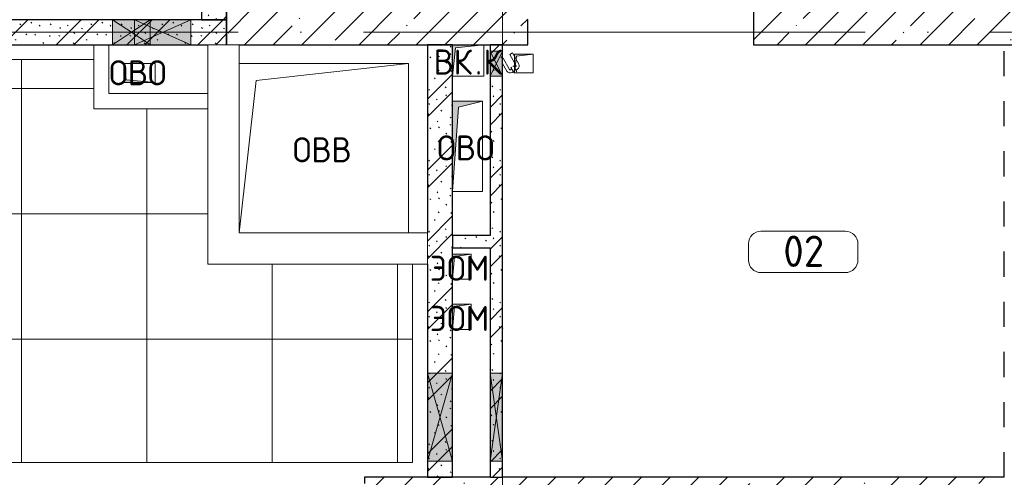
# Model space of a CAD drawing. Header units: millimetres. Extents: x -30540 to 175469, y -11730 to 122288.
# Tile 20 of 119: x -9015 to -1165, y 71900 to 75550. Entities that reach past the tile are written whole.
import ezdxf

# ---------------------------------------------------------------- set-up
doc = ezdxf.new("R2010")
doc.units = ezdxf.units.MM
for name, pattern in [('3_ Штрих_ 1 х 1 мм', [400, 200, -200]), ('ADSK_Линия сетки', [5000, 4000, -500, 0, -500]), ('ADSK_Штриховая_ш3 п1_5', [900, 600, -300])]:
    doc.linetypes.add(name, pattern=pattern)
for name, color, linetype, lineweight in [('A-____-NOTE-TEXT', 7, 'Continuous', 18), ('A-AREA-____-IDEN', 7, 'Continuous', 9), ('A-DOOR-____-OTLN', 7, 'Continuous', 18), ('A-FLOR-____-OTLN', 7, 'Continuous', 18), ('A-FLOR-____-PATT', 7, 'Continuous', 18), ('A-GLAZ-____-MCUT', 7, 'Continuous', 9), ('A-GLAZ-____-OTLN', 7, 'Continuous', 18), ('A-WALL-____-MCUT', 7, 'Continuous', 40), ('A-WALL-____-OTLN', 7, 'Continuous', 18), ('A-WALL-____-PATT', 7, 'Continuous', 40), ('I-WALL-____-MCUT', 7, 'Continuous', 40), ('I-WALL-____-OTLN', 7, 'Continuous', 18), ('M-EQPM-____-OTLN', 7, 'Continuous', 18), ('S-COLS-____-MCUT', 7, 'Continuous', 40), ('S-COLS-____-OTLN', 7, 'Continuous', 18), ('S-GRID-____-OTLN', 7, 'Continuous', 9)]:
    doc.layers.add(name, color=color, linetype=linetype, lineweight=lineweight)
doc.layers.add('A-AREA-____-OTLN', color=4, linetype='ADSK_Штриховая_ш3 п1_5', lineweight=40, true_color=0x00ffff)
doc.styles.add('GOST Common', font='GOST_Common.ttf', dxfattribs={"height": 200})
doc.styles.add('GOST Common_3', font='GOST_Common.ttf', dxfattribs={"height": 250})
pattern_1 = [(135, (300.56, 377.28), (-565.6854, 6e-14), [10, -790]), (135, (349.8, 474.73), (-565.6854, 6e-14), [10, -790]), (135, (423.93, 473.06), (-565.6854, 6e-14), [10, -790]), (135, (229.92, 447.9), (-565.6854, 6e-14), [10, -790]), (135, (155.08, 447.9), (-565.6854, 6e-14), [10, -790]), (135, (114.9, 369.03), (-565.6854, 6e-14), [10, -790]), (135, (132.43, 285.8), (-565.6854, 6e-14), [10, -790]), (135, (214.66, 322), (-565.6854, 6e-14), [10, -790]), (135, (198.16, 261.88), (-565.6854, 6e-14), [10, -790]), (135, (45.2, 272.9), (-565.6854, 6e-14), [10, -790]), (135, (42.32, 336.16), (-565.6854, 6e-14), [10, -790]), (135, (92.26, 192.24), (-565.6854, 6e-14), [10, -790]), (135, (7.07, 149.2), (-565.6854, 6e-14), [10, -790]), (135, (80.6, 95.1), (-565.6854, 6e-14), [10, -790]), (135, (79.53, 36.94), (-565.6854, 6e-14), [10, -790]), (135, (153.87, 74.56), (-565.6854, 6e-14), [10, -790]), (135, (228.35, 124.8), (-565.6854, 6e-14), [10, -790]), (135, (279.75, 180.4), (-565.6854, 6e-14), [10, -790]), (135, (282.9, 31.63), (-565.6854, 6e-14), [10, -790]), (135, (377.38, 53.45), (-565.6854, 6e-14), [10, -790]), (135, (352.28, 102.7), (-565.6854, 6e-14), [10, -790]), (135, (354.05, 0), (-565.6854, 6e-14), [10, -790]), (135, (553.23, 16.45), (-565.6854, 6e-14), [10, -790]), (135, (542.38, 63.45), (-565.6854, 6e-14), [10, -790]), (135, (536.58, 239.3), (-565.6854, 6e-14), [10, -790]), (135, (475.85, 203.9), (-565.6854, 6e-14), [10, -790]), (135, (475.85, 316.54), (-565.6854, 6e-14), [10, -790]), (135, (520.8, 408.7), (-565.6854, 6e-14), [10, -790]), (135, (551.1, 470.8), (-565.6854, 6e-14), [10, -790]), (135, (235.25, 537.93), (-565.6854, 6e-14), [10, -790]), (135, (407.25, 547.65), (-565.6854, 6e-14), [10, -790]), (135, (94.5, 558.6), (-565.6854, 6e-14), [10, -790]), (135, (46.4, 532.3), (-565.6854, 6e-14), [10, -790]), (135, (85.56, 465.04), (-565.6854, 6e-14), [10, -790]), (135, (355.53, 181.14), (-565.6854, 6e-14), [10, -790]), (135, (362.23, 243.6), (-565.6854, 6e-14), [10, -790]), (135, (413.45, 344.1), (-565.6854, 6e-14), [10, -790]), (135, (286.3, 273.25), (-565.6854, 6e-14), [10, -790]), (135, (423.02, 263.72), (-565.6854, 6e-14), [10, -790]), (135, (162.94, 190.2), (-565.6854, 6e-14), [10, -790]), (135, (470.25, 120.93), (-565.6854, 6e-14), [10, -790]), (135, (484.48, 9.78), (-565.6854, 6e-14), [10, -790]), (45, (0, 212.13), (-565.6854, 0), []), (45, (212.13, 0), (-565.6854, 0), []), (45, (353.55, 0), (-565.6854, 0), []), (45, (0, 353.55), (-565.6854, 0), [])]
pattern_2 = [(45, (0, 0), (-228.0985, 228.0985), []), (45, (228.1, 0), (-228.0985, 228.0985), [403.225, -80.645, 6.706, -73.939])]

# ---------------------------------------------------------------- blocks, each defined once
blk = doc.blocks.new('КР_Колонна_ЖБ_Прямоугольная - 300x2400h_B40-1052773-01 ЭО')
at = {"layer": 'S-COLS-____-OTLN', "lineweight": 5, "true_color": 0xcccccc}
h = blk.add_hatch(dxfattribs=at)
h.set_pattern_fill('FP_7', color=254, style=0, pattern_type=2)
h.set_pattern_definition([(315, (-75500, -1964.7), (228.0985, 228.0985), []), (315, (-75500, -2192.8), (228.0985, 228.0985), [403.225, -80.645, 6.706, -73.939])])
h.paths.add_polyline_path([(-150, -1200), (150, -1200), (150, 1200), (-150, 1200)])
at = {"layer": 'S-COLS-____-MCUT', "color": 254, "lineweight": 30, "true_color": 0xcccccc}
for p, q in [((150, 1200), (-150, 1200)), ((-150, 1200), (-150, -1200)), ((150, -1200), (150, 1200)), ((-150, -1200), (150, -1200))]:
    blk.add_line(p, q, dxfattribs=at)
blk = doc.blocks.new('АР_Отверстие прямоугольное - ОВВ-3645679-01 ЭО')
at = {"layer": 'A-GLAZ-____-OTLN', "lineweight": 13, "true_color": 0xf9f9f9}
blk.add_hatch(color=7, dxfattribs=at).paths.add_polyline_path([(475, 100), (-225, 100), (-225, -100), (475, -100)])
at = {"layer": 'A-GLAZ-____-MCUT', "color": 254, "lineweight": 15, "true_color": 0xcccccc}
for p, q in [((-225, 100), (-225, -100)), ((475, 100), (475, -100))]:
    blk.add_line(p, q, dxfattribs=at)
at = {"layer": 'A-GLAZ-____-OTLN', "color": 254, "lineweight": 5, "true_color": 0xcccccc}
for p, q in [((475, 100), (-225, -100)), ((-225, 100), (475, -100))]:
    blk.add_line(p, q, dxfattribs=at)
at = {"layer": 'A-GLAZ-____-OTLN', "color": 254, "lineweight": 13, "true_color": 0xcccccc}
for p, q in [((475, 100), (-225, 100)), ((-225, 100), (-225, -100)), ((475, -100), (475, 100)), ((-225, -100), (475, -100))]:
    blk.add_line(p, q, dxfattribs=at)
blk = doc.blocks.new('АР_Отверстие прямоугольное - ОВВ-5281559-01 ЭО')
at = {"layer": 'A-GLAZ-____-OTLN', "lineweight": 13, "true_color": 0xf9f9f9}
blk.add_hatch(color=7, dxfattribs=at).paths.add_polyline_path([(-100, -100), (350, -100), (350, 100), (-100, 100)])
at = {"layer": 'A-GLAZ-____-MCUT', "color": 254, "lineweight": 15, "true_color": 0xcccccc}
for p, q in [((-100, 100), (-100, -100)), ((350, 100), (350, -100))]:
    blk.add_line(p, q, dxfattribs=at)
at = {"layer": 'A-GLAZ-____-OTLN', "color": 254, "lineweight": 5, "true_color": 0xcccccc}
for p, q in [((350, 100), (-100, -100)), ((-100, 100), (350, -100))]:
    blk.add_line(p, q, dxfattribs=at)
at = {"layer": 'A-GLAZ-____-OTLN', "color": 254, "lineweight": 13, "true_color": 0xcccccc}
for p, q in [((350, 100), (-100, 100)), ((-100, 100), (-100, -100)), ((350, -100), (350, 100)), ((-100, -100), (350, -100))]:
    blk.add_line(p, q, dxfattribs=at)
blk = doc.blocks.new('АР_Отверстие прямоугольное - ОВВ-5281418-01 ЭО')
at = {"layer": 'A-GLAZ-____-OTLN', "lineweight": 13, "true_color": 0xf9f9f9}
blk.add_hatch(color=7, dxfattribs=at).paths.add_polyline_path([(475, -50), (475, 50), (-225, 50), (-225, -50)])
at = {"layer": 'A-GLAZ-____-MCUT', "color": 254, "lineweight": 15, "true_color": 0xcccccc}
for p, q in [((-225, 50), (-225, -50)), ((475, 50), (475, -50))]:
    blk.add_line(p, q, dxfattribs=at)
at = {"layer": 'A-GLAZ-____-OTLN', "color": 254, "lineweight": 5, "true_color": 0xcccccc}
for p, q in [((475, 50), (-225, -50)), ((-225, 50), (475, -50))]:
    blk.add_line(p, q, dxfattribs=at)
at = {"layer": 'A-GLAZ-____-OTLN', "color": 254, "lineweight": 13, "true_color": 0xcccccc}
for p, q in [((475, 50), (-225, 50)), ((-225, 50), (-225, -50)), ((475, -50), (475, 50)), ((-225, -50), (475, -50))]:
    blk.add_line(p, q, dxfattribs=at)
blk = doc.blocks.new('АР_Отверстие прямоугольное - ВК_К-4872982-01 ЭО')
at = {"layer": 'A-GLAZ-____-OTLN', "lineweight": 13, "true_color": 0xf9f9f9}
blk.add_hatch(color=7, dxfattribs=at).paths.add_polyline_path([(25, -50), (225, -50), (225, 50), (25, 50)])
at = {"layer": 'A-GLAZ-____-MCUT', "color": 254, "lineweight": 15, "true_color": 0xcccccc}
for p, q in [((25, 50), (25, -50)), ((225, 50), (225, -50))]:
    blk.add_line(p, q, dxfattribs=at)
at = {"layer": 'A-GLAZ-____-OTLN', "color": 254, "lineweight": 5, "true_color": 0xcccccc}
for p, q in [((225, 50), (25, -50)), ((25, 50), (225, -50))]:
    blk.add_line(p, q, dxfattribs=at)
at = {"layer": 'A-GLAZ-____-OTLN', "color": 254, "lineweight": 13, "true_color": 0xcccccc}
for p, q in [((225, 50), (25, 50)), ((25, 50), (25, -50)), ((225, -50), (225, 50)), ((25, -50), (225, -50))]:
    blk.add_line(p, q, dxfattribs=at)
blk = doc.blocks.new('АР_Дверь однопольная - 300х400h_200__ВК_СС-4227926-01 ЭО')
at = {"layer": 'A-DOOR-____-OTLN', "color": 254, "lineweight": 5, "true_color": 0xcccccc}
for p, q in [((-84.4, 128.3), (4.4, 179.6)), ((-71.9, 106.7), (16.9, 157.9)), ((62.2, 164.4), (18.9, 139.4)), ((51.4, 158.2), (45.4, 168.6)), ((66.2, 157.5), (62.2, 164.4)), ((-71.9, 106.7), (-84.4, 128.3)), ((-41.9, 54.7), (46.9, 105.9)), ((0, 50), (59.4, 84.3)), ((18.9, 139.4), (22.9, 132.5)), ((29.7, 145.7), (23.7, 156.1)), ((31.9, 116.9), (27.9, 123.8)), ((75.2, 141.9), (31.9, 116.9)), ((42.7, 123.2), (48.7, 112.8)), ((64.4, 135.7), (70.4, 125.3)), ((71.2, 148.8), (75.2, 141.9)), ((-41.9, 54.7), (-39.2, 50))]:
    blk.add_line(p, q, dxfattribs=at)
for centre, radius, start, end in [((19.4, 153.6), 30, 30, 120), ((19.4, 153.6), 4.99, 30, 120), ((44.4, 110.3), 4.99, 300, 30), ((44.4, 110.3), 30, 300, 30)]:
    blk.add_arc(centre, radius, start, end, dxfattribs=at)
blk = doc.blocks.new('АР_Отверстие прямоугольное - ОВО-5660760-01 ЭО')
at = {"layer": 'A-GLAZ-____-OTLN', "lineweight": 13, "true_color": 0xf9f9f9}
blk.add_hatch(color=7, dxfattribs=at).paths.add_polyline_path([(275, -100), (275, 100), (-25, 100), (-25, -100), (209.8, -100)])
at = {"layer": 'A-GLAZ-____-MCUT', "color": 254, "lineweight": 15, "true_color": 0xcccccc}
for p, q in [((-25, 100), (-25, -100)), ((275, 100), (275, -100))]:
    blk.add_line(p, q, dxfattribs=at)
at = {"layer": 'A-GLAZ-____-OTLN', "color": 254, "lineweight": 5, "true_color": 0xcccccc}
for p, q in [((-25, 100), (150, -16.7)), ((275, 100), (150, 16.7)), ((150, 16.7), (-25, -100)), ((150, -16.7), (275, -100))]:
    blk.add_line(p, q, dxfattribs=at)
at = {"layer": 'A-GLAZ-____-OTLN', "color": 254, "lineweight": 13, "true_color": 0xcccccc}
for p, q in [((150, 100), (-25, 100)), ((-25, 100), (-25, -100)), ((275, 100), (150, 100)), ((275, -100), (275, 100)), ((-25, -100), (150, -100)), ((150, -100), (275, -100))]:
    blk.add_line(p, q, dxfattribs=at)
blk = doc.blocks.new('АР_Канал вертикальный прямоугольный - ВК_К-7557756-01 ЭО')
at = {"layer": 'M-EQPM-____-OTLN', "lineweight": 13, "true_color": 0xe2e2e2}
blk.add_hatch(color=254, dxfattribs=at).paths.add_polyline_path([(-125, -125), (-100, 100), (125, 125), (-125, 125)])
at = {"layer": 'M-EQPM-____-OTLN', "color": 253, "lineweight": 13, "true_color": 0xaaaaaa}
for p, q in [((125, 125), (-125, 125)), ((-125, 125), (-125, -125)), ((125, 125), (-125, 125)), ((-125, 125), (-125, -125)), ((-125, -125), (-125, 125)), ((-125, 125), (125, 125)), ((-125, -125), (-100, 100)), ((-125, -125), (-100, 100)), ((-100, 100), (125, 125)), ((-100, 100), (125, 125)), ((125, -125), (125, 125)), ((125, 125), (125, -125)), ((-125, -125), (125, -125)), ((125, -125), (-125, -125))]:
    blk.add_line(p, q, dxfattribs=at)
blk = doc.blocks.new('АР_Канал вертикальный прямоугольный - ОВО-5078157-01 ЭО')
at = {"layer": 'M-EQPM-____-OTLN', "lineweight": 13, "true_color": 0xe2e2e2}
blk.add_hatch(color=254, dxfattribs=at).paths.add_polyline_path([(-120, -360), (-72, 312), (120, 360), (-120, 360)])
at = {"layer": 'M-EQPM-____-OTLN', "color": 253, "lineweight": 13, "true_color": 0xaaaaaa}
for p, q in [((120, 360), (-120, 360)), ((-120, 360), (-120, -360)), ((120, 360), (-120, 360)), ((-120, 360), (-120, -360)), ((-120, -360), (-120, 360)), ((-120, 360), (120, 360)), ((-72, 312), (120, 360)), ((-72, 312), (120, 360)), ((120, -360), (120, 360)), ((120, 360), (120, -360)), ((-120, -360), (-72, 312)), ((-120, -360), (-72, 312)), ((-120, -360), (120, -360)), ((120, -360), (-120, -360))]:
    blk.add_line(p, q, dxfattribs=at)
blk = doc.blocks.new('АР_Канал вертикальный прямоугольный - ОВВ-7365869-01 ЭО')
at = {"layer": 'M-EQPM-____-OTLN', "color": 253, "lineweight": 13, "true_color": 0xaaaaaa}
for p, q in [((675, 675), (-675, 675)), ((-675, 675), (-675, -675)), ((-675, -675), (-675, 675)), ((-675, 675), (675, 675)), ((-540, 540), (675, 675)), ((675, -675), (675, 675)), ((675, 675), (675, -675)), ((-675, -675), (-540, 540)), ((-675, -675), (675, -675)), ((675, -675), (-675, -675))]:
    blk.add_line(p, q, dxfattribs=at)
blk = doc.blocks.new('АР_Канал вертикальный прямоугольный - ВК_Тр_-7705633-01 ЭО')
at = {"layer": 'M-EQPM-____-OTLN', "lineweight": 13, "true_color": 0xe2e2e2}
blk.add_hatch(color=254, dxfattribs=at).paths.add_polyline_path([(-75, -75), (-60, 60), (75, 75), (-75, 75)])
at = {"layer": 'M-EQPM-____-OTLN', "color": 253, "lineweight": 13, "true_color": 0xaaaaaa}
for p, q in [((75, 75), (-75, 75)), ((-75, 75), (-75, -75)), ((75, 75), (-75, 75)), ((-75, 75), (-75, -75)), ((-75, -75), (-75, 75)), ((-75, 75), (75, 75)), ((-75, -75), (-60, 60)), ((-75, -75), (-60, 60)), ((-60, 60), (75, 75)), ((-60, 60), (75, 75)), ((75, -75), (75, 75)), ((75, 75), (75, -75)), ((-75, -75), (75, -75)), ((75, -75), (-75, -75))]:
    blk.add_line(p, q, dxfattribs=at)
blk = doc.blocks.new('АР_Канал вертикальный прямоугольный - ЭОМ-5078254-01 ЭО')
at = {"layer": 'M-EQPM-____-OTLN', "lineweight": 13, "true_color": 0xe2e2e2}
blk.add_hatch(color=254, dxfattribs=at).paths.add_polyline_path([(-75, -100), (-57.5, 82.5), (75, 100), (-75, 100)])
at = {"layer": 'M-EQPM-____-OTLN', "color": 253, "lineweight": 13, "true_color": 0xaaaaaa}
for p, q in [((75, 100), (-75, 100)), ((-75, 100), (-75, -100)), ((75, 100), (-75, 100)), ((-75, 100), (-75, -100)), ((-75, -100), (-75, 100)), ((-75, 100), (75, 100)), ((-75, -100), (-57.5, 82.5)), ((-75, -100), (-57.5, 82.5)), ((-57.5, 82.5), (75, 100)), ((-57.5, 82.5), (75, 100)), ((75, -100), (75, 100)), ((75, 100), (75, -100)), ((-75, -100), (75, -100)), ((75, -100), (-75, -100))]:
    blk.add_line(p, q, dxfattribs=at)
blk = doc.blocks.new('АР_Канал вертикальный прямоугольный - ЭОМ-5188640-01 ЭО')
at = {"layer": 'M-EQPM-____-OTLN', "lineweight": 13, "true_color": 0xe2e2e2}
blk.add_hatch(color=254, dxfattribs=at).paths.add_polyline_path([(-75, -100), (-57.5, 82.5), (75, 100), (-75, 100), (-75, 30.1)])
at = {"layer": 'M-EQPM-____-OTLN', "color": 253, "lineweight": 13, "true_color": 0xaaaaaa}
for p, q in [((75, 100), (-75, 100)), ((-75, 100), (-75, -100)), ((75, 100), (-75, 100)), ((-75, 100), (-75, -100)), ((-75, -100), (-75, 100)), ((-75, 100), (75, 100)), ((-75, -100), (-57.5, 82.5)), ((-75, -100), (-57.5, 82.5)), ((-57.5, 82.5), (75, 100)), ((-57.5, 82.5), (75, 100)), ((75, -100), (75, 100)), ((75, 100), (75, -100)), ((-75, -100), (75, -100)), ((75, -100), (-75, -100))]:
    blk.add_line(p, q, dxfattribs=at)
blk = doc.blocks.new('АР_Канал вертикальный прямоугольный - ОВО-5078280-01 ЭО')
at = {"layer": 'M-EQPM-____-OTLN', "lineweight": 13, "true_color": 0xe2e2e2}
blk.add_hatch(color=254, dxfattribs=at).paths.add_polyline_path([(125, -75), (-105, -55), (-125, 75), (-125, -75), (19.8, -75)])
at = {"layer": 'M-EQPM-____-OTLN', "color": 253, "lineweight": 13, "true_color": 0xaaaaaa}
for p, q in [((-125, 75), (-105, -55)), ((-125, 75), (-105, -55)), ((-125, -75), (-125, 75)), ((-125, 75), (125, 75)), ((-125, -75), (-125, 75)), ((125, 75), (-125, 75)), ((-125, 75), (-125, -75)), ((125, 75), (125, -75)), ((125, -75), (125, 75)), ((125, -75), (-125, -75)), ((125, -75), (-125, -75)), ((-125, -75), (125, -75)), ((-105, -55), (125, -75)), ((-105, -55), (125, -75))]:
    blk.add_line(p, q, dxfattribs=at)
blk = doc.blocks.new('Наметкина 10_РД_АР_К1_отсоединено_rvt-1-01 ЭО')
at = {"layer": 'A-FLOR-____-PATT', "lineweight": 5, "true_color": 0xe4e4e4}
h = blk.add_hatch(dxfattribs=at)
h.set_pattern_fill('FP_26', color=254, style=0, pattern_type=2)
h.set_pattern_definition([(0, (-3, 0), (0, 1000), []), (90, (-3, 0), (-999.878, 6e-14), [])])
h.paths.add_polyline_path([(-7264.7, 72018), (-5882.7, 72018), (-5882.7, 73600), (-7514.7, 73600), (-7514.7, 74840), (-8424.7, 74840), (-8424.7, 75232), (-13564.7, 75232), (-13564.7, 72018), (-13374.7, 72018), (-13374.7, 73600), (-10874.7, 73600), (-9292.7, 72018), (-7514.7, 72018)])
at = {"layer": 'A-WALL-____-PATT', "lineweight": 5, "true_color": 0xcccccc}
h = blk.add_hatch(dxfattribs=at)
h.set_pattern_fill('FP_1', color=254, style=0, pattern_type=2)
h.set_pattern_definition(pattern_1)
h.paths.add_polyline_path([(-7564.7, 75550), (-7364.7, 75550), (-7364.7, 77550), (-7564.7, 77550), (-7564.7, 76501.4)])
h = blk.add_hatch(dxfattribs=at)
h.set_pattern_fill('FP_1', color=254, style=0, pattern_type=2)
h.set_pattern_definition(pattern_1)
h.paths.add_polyline_path([(-7364.7, 75350), (-7364.7, 75550), (-11164.7, 75550), (-11164.7, 75350), (-7514.7, 75350)])
h = blk.add_hatch(dxfattribs=at)
h.set_pattern_fill('FP_1', color=254, style=0, pattern_type=2)
h.set_pattern_definition(pattern_1)
h.paths.add_polyline_path([(-5564.7, 71900), (-5564.7, 75350), (-5764.7, 75350), (-5764.7, 71900)])
h = blk.add_hatch(dxfattribs=at)
h.set_pattern_fill('FP_1', color=254, style=0, pattern_type=2)
h.set_pattern_definition(pattern_1)
h.paths.add_polyline_path([(-5264.7, 71900), (-5164.7, 71900), (-5164.7, 75350), (-5264.7, 75350), (-5264.7, 72030)])
h = blk.add_hatch(dxfattribs=at)
h.set_pattern_fill('FP_1', color=254, style=0, pattern_type=2)
h.set_pattern_definition(pattern_1)
h.paths.add_polyline_path([(-5264.7, 73730), (-5264.7, 73830), (-5564.7, 73830), (-5564.7, 73730)])
h = blk.add_hatch(dxfattribs=at)
h.set_pattern_fill('FP_5', color=254, style=0, pattern_type=2)
h.set_pattern_definition(pattern_2)
h.paths.add_polyline_path([(-1164.7, 71500), (-1164.7, 71900), (-6264.7, 71900), (-6264.7, 71500), (-3064.7, 71500)])
at = {"layer": 'S-COLS-____-OTLN', "lineweight": 5, "true_color": 0xcccccc}
h = blk.add_hatch(dxfattribs=at)
h.set_pattern_fill('FP_5', color=254, style=0, pattern_type=2)
h.set_pattern_definition(pattern_2)
h.paths.add_polyline_path([(-5564.7, 75350), (-4964.7, 75350), (-4964.7, 75650), (-7364.7, 75650), (-7364.7, 75350), (-6000.2, 75350)])
at = {"layer": 'A-AREA-____-OTLN', "color": 7, "linetype": '3_ Штрих_ 1 х 1 мм', "lineweight": 30, "true_color": 0xccffff}
blk.add_line((-1164.7, 71900), (-1164.7, 75350), dxfattribs=at)
at = {"layer": 'A-FLOR-____-OTLN', "color": 254, "lineweight": 13, "true_color": 0xcccccc}
for p, q in [((-13564.7, 75232), (-8424.7, 75232)), ((-5882.7, 73600), (-5882.7, 72018)), ((-5882.7, 72018), (-9292.7, 72018))]:
    blk.add_line(p, q, dxfattribs=at)
at = {"layer": 'A-WALL-____-MCUT', "color": 254, "lineweight": 30, "true_color": 0xcccccc}
for p, q in [((-5564.7, 73830), (-5564.7, 73730)), ((-5264.7, 71900), (-6264.7, 71900)), ((-6264.7, 71900), (-6264.7, 71850)), ((-5264.7, 71900), (-5164.7, 71900)), ((-1164.7, 71900), (-5164.7, 71900))]:
    blk.add_line(p, q, dxfattribs=at)
at = {"layer": 'A-WALL-____-OTLN', "color": 254, "lineweight": 13, "true_color": 0xcccccc}
for p, q in [((-7514.7, 73850), (-7514.7, 75350)), ((-7514.7, 75350), (-7264.7, 75350)), ((-7264.7, 75350), (-7264.7, 73850)), ((-7514.7, 73850), (-7514.7, 73600)), ((-7264.7, 73850), (-5764.7, 73850)), ((-5764.7, 73600), (-5764.7, 73850)), ((-5764.7, 73600), (-7514.7, 73600))]:
    blk.add_line(p, q, dxfattribs=at)
at = {"layer": 'I-WALL-____-MCUT', "color": 254, "lineweight": 30, "true_color": 0xcccccc}
for p, q in [((-7564.7, 77550), (-7564.7, 75550)), ((-7364.7, 75550), (-7364.7, 77550)), ((-8274.7, 75550), (-9564.7, 75550)), ((-8099.7, 75550), (-8274.7, 75550)), ((-7974.7, 75550), (-8099.7, 75550)), ((-7649.7, 75550), (-7974.7, 75550)), ((-7364.7, 75550), (-7649.7, 75550)), ((-7564.7, 75550), (-7364.7, 75550)), ((-7364.7, 75350), (-7364.7, 75550)), ((-9564.7, 75350), (-8274.7, 75350)), ((-8274.7, 75350), (-8099.7, 75350)), ((-8099.7, 75350), (-7649.7, 75350)), ((-7649.7, 75350), (-7514.7, 75350)), ((-5564.7, 75350), (-5764.7, 75350)), ((-5764.7, 75350), (-5764.7, 73850)), ((-5564.7, 73830), (-5564.7, 75350)), ((-5264.7, 75350), (-5264.7, 75300)), ((-5164.7, 75350), (-5264.7, 75350)), ((-5264.7, 75300), (-5264.7, 75100)), ((-5164.7, 75300), (-5164.7, 75350)), ((-5164.7, 75100), (-5164.7, 75300)), ((-5264.7, 75100), (-5264.7, 73830)), ((-5164.7, 72730), (-5164.7, 75100)), ((-5264.7, 73830), (-5564.7, 73830)), ((-5564.7, 72730), (-5564.7, 73730)), ((-5564.7, 73730), (-5264.7, 73730)), ((-5264.7, 73730), (-5264.7, 72730)), ((-5764.7, 73600), (-5764.7, 72730)), ((-5764.7, 72730), (-5764.7, 72030)), ((-5564.7, 72030), (-5564.7, 72730)), ((-5264.7, 72730), (-5264.7, 72030)), ((-5164.7, 72030), (-5164.7, 72730)), ((-5764.7, 72030), (-5764.7, 71900)), ((-5564.7, 71900), (-5564.7, 72030)), ((-5264.7, 72030), (-5264.7, 71900)), ((-5164.7, 71900), (-5164.7, 72030)), ((-5764.7, 71900), (-5564.7, 71900))]:
    blk.add_line(p, q, dxfattribs=at)
at = {"layer": 'I-WALL-____-OTLN', "color": 254, "lineweight": 13, "true_color": 0xcccccc}
for p, q in [((-8424.7, 74840), (-8424.7, 75350)), ((-8304.7, 75350), (-8304.7, 74960)), ((-8304.7, 74960), (-7514.7, 74960)), ((-8424.7, 74840), (-8304.7, 74840)), ((-7514.7, 74840), (-8304.7, 74840))]:
    blk.add_line(p, q, dxfattribs=at)
at = {"layer": 'S-COLS-____-MCUT', "color": 254, "lineweight": 30, "true_color": 0xcccccc}
for p, q in [((-7364.7, 75650), (-7364.7, 75350)), ((-4964.7, 75350), (-4964.7, 75550)), ((-7264.7, 75350), (-4964.7, 75350))]:
    blk.add_line(p, q, dxfattribs=at)
at = {"layer": 'A-DOOR-____-OTLN', "color": 254, "lineweight": 13, "true_color": 0xcccccc, "rotation": 269.9999999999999}
blk.add_blockref('АР_Дверь однопольная - 300х400h_200__ВК_СС-4227926-01 ЭО', (-5214.7, 75200), dxfattribs=at)
at = {"layer": 'A-GLAZ-____-OTLN', "color": 254, "lineweight": 13, "true_color": 0xcccccc}
for name, p in [('АР_Отверстие прямоугольное - ОВО-5660760-01 ЭО', (-8249.7, 75450)), ('АР_Отверстие прямоугольное - ОВВ-5281559-01 ЭО', (-7999.7, 75450))]:
    blk.add_blockref(name, p, dxfattribs=at)
for name, p, rotation in [('АР_Отверстие прямоугольное - ВК_К-4872982-01 ЭО', (-5214.7, 75075), 89.9999999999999), ('АР_Отверстие прямоугольное - ОВВ-3645679-01 ЭО', (-5664.7, 72505), 269.9999999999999), ('АР_Отверстие прямоугольное - ОВВ-5281418-01 ЭО', (-5214.7, 72505), 269.9999999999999)]:
    blk.add_blockref(name, p, dxfattribs=dict(at, rotation=rotation))
at = {"layer": 'M-EQPM-____-OTLN', "color": 253, "lineweight": 5, "true_color": 0xaaaaaa}
for name, p in [('АР_Канал вертикальный прямоугольный - ВК_К-7557756-01 ЭО', (-5439.7, 75225)), ('АР_Канал вертикальный прямоугольный - ВК_Тр_-7705633-01 ЭО', (-4994.7, 75200)), ('АР_Канал вертикальный прямоугольный - ОВО-5078280-01 ЭО', (-8059.7, 75125)), ('АР_Канал вертикальный прямоугольный - ОВВ-7365869-01 ЭО', (-6589.7, 74525)), ('АР_Канал вертикальный прямоугольный - ОВО-5078157-01 ЭО', (-5444.7, 74540)), ('АР_Канал вертикальный прямоугольный - ЭОМ-5188640-01 ЭО', (-5489.7, 73580)), ('АР_Канал вертикальный прямоугольный - ЭОМ-5078254-01 ЭО', (-5489.7, 73180))]:
    blk.add_blockref(name, p, dxfattribs=at)
at = {"layer": 'S-COLS-____-OTLN', "color": 254, "lineweight": 13, "true_color": 0xcccccc, "rotation": 89.9999999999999}
blk.add_blockref('КР_Колонна_ЖБ_Прямоугольная - 300x2400h_B40-1052773-01 ЭО', (-1964.7, 75500), dxfattribs=at)
at = {"layer": 'A-____-NOTE-TEXT', "color": 253, "lineweight": 5, "true_color": 0xaaaaaa, "char_height": 200, "attachment_point": 1, "style": 'GOST Common'}
for s, insert, width in [('ВК', (-5714.9, 75312.2), 400.844), ('\\fGOST Common|b0|i0|c204|p34|;К', (-5318, 75312.2), 192.405), ('ОВО', (-8301.9, 75226.2), 593.249), ('\\fGOST Common|b0|i0|c204|p34|;.', (-5384.2, 75312.2), 80.169), ('ОВВ', (-6837.9, 74612.2), 609.282), ('ОВО', (-5686.9, 74627.2), 593.249), ('ЭОМ', (-5744.9, 73667.2), 625.316), ('ЭОМ', (-5744.9, 73267.2), 625.316)]:
    blk.add_mtext(s, dxfattribs=dict(at, insert=insert, width=width))
blk = doc.blocks.new('Марка помещения 2 - Марка помещения 2-1605974-01 ЭО')
at = {"layer": 'A-AREA-____-IDEN', "color": 253, "true_color": 0xaaaaaa}
for p, q in [((-1.797, 0.841), (1.569, 0.841)), ((-2.297, -0.309), (-2.297, 0.341)), ((2.069, 0.341), (2.069, -0.309)), ((1.569, -0.809), (-1.797, -0.809))]:
    blk.add_line(p, q, dxfattribs=at)
for centre, start, end in [((-1.797, 0.341), 90, 180), ((1.569, 0.341), 0, 90), ((-1.797, -0.309), 180, 270), ((1.569, -0.309), 270, 360)]:
    blk.add_arc(centre, 0.5, start, end, dxfattribs=at)

msp = doc.modelspace()

# ---------------------------------------------------------------- linework, layer by layer
at = {"layer": 'S-GRID-____-OTLN', "color": 253, "linetype": 'ADSK_Линия сетки', "true_color": 0xaaaaaa}
for p, q in [((-5164.7, 23589.3), (-5164.7, 98105.9)), ((17726.8, 75450), (-28904.3, 75450))]:
    msp.add_line(p, q, dxfattribs=at)

# ---------------------------------------------------------------- block references
at = {"lineweight": 5}
msp.add_blockref('Наметкина 10_РД_АР_К1_отсоединено_rvt-1-01 ЭО', (0, 0), dxfattribs=at)
at = {"layer": 'A-AREA-____-IDEN', "color": 253, "true_color": 0xaaaaaa, "xscale": 199.9999999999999, "yscale": 199.9999999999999, "zscale": 199.9999999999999}
msp.add_blockref('Марка помещения 2 - Марка помещения 2-1605974-01 ЭО', (-2745.4, 73694.6), dxfattribs=at)

# ---------------------------------------------------------------- texts
at = {"layer": 'A-AREA-____-IDEN', "color": 253, "true_color": 0xaaaaaa, "insert": (-2926.9, 73828.3), "char_height": 250, "width": 448.945, "attachment_point": 1, "style": 'GOST Common_3'}
msp.add_mtext('02', dxfattribs=at)

doc.saveas('drawing.dxf')
